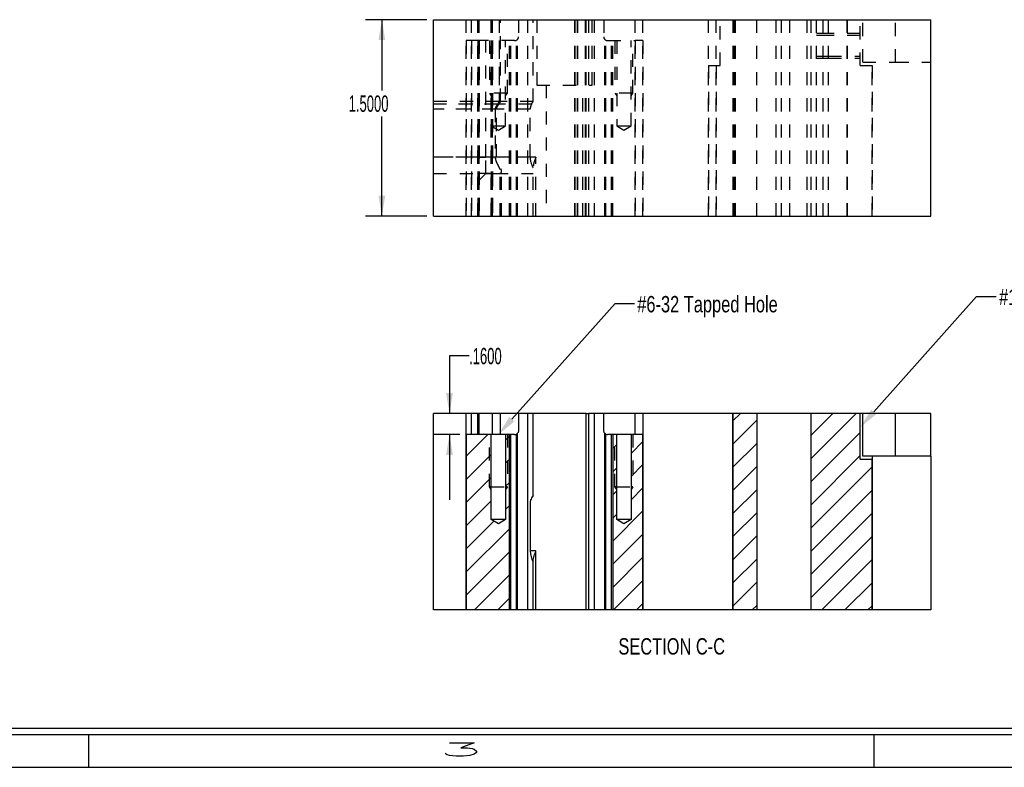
# Model space of a CAD drawing. Header units: inches. Extents: x 1802 to 2468, y -253 to -72.
# Tile 251 of 256: x 2122.42 to 2129.94, y -182.65 to -176.94. Entities that reach past the tile are written whole.
import ezdxf

# ---------------------------------------------------------------- set-up
doc = ezdxf.new("R2010")
doc.units = ezdxf.units.IN
doc.header["$LTSCALE"] = 0.5
doc.header["$MEASUREMENT"] = 0
doc.linetypes.add('HIDDEN', pattern=[0.225, 0.15, -0.075])
for name, color, linetype in [('SID-M-D', 42, 'Continuous'), ('SID-M-F', 202, 'Continuous'), ('SID-M-H', 4, 'HIDDEN'), ('SID-M-S', 105, 'Continuous')]:
    doc.layers.add(name, color=color, linetype=linetype)
doc.styles.add('R', font='ROMAND.SHX')
doc.styles.add('SLDTEXTSTYLE0', font='TXT', dxfattribs={"width": 0.595745})

# ---------------------------------------------------------------- blocks, each defined once
blk = doc.blocks.new('*U9')
at = {"layer": 'SID-M-S'}
for p, q in [((-34, -0.25), (0, -0.25)), ((-34, -0.3), (0, -0.3)), ((-17, -0.3), (-17, -0.55)), ((-11, -0.3), (-11, -0.55)), ((-34, -0.55), (0, -0.55))]:
    blk.add_line(p, q, dxfattribs=at)
at = {"layer": 'SID-M-D', "style": 'R', "width": 4}
blk.add_text('3', height=0.1, dxfattribs=at).set_placement((-14.3275, -0.4643))

msp = doc.modelspace()

# ---------------------------------------------------------------- linework, layer by layer
at = {"layer": 'SID-M-D'}
for p, q in [((2125.53298, -176.93791), (2125.06377, -176.93791)), ((2125.18877, -176.93791), (2125.18877, -177.47892)), ((2125.18877, -178.43791), (2125.18877, -177.67736)), ((2125.53298, -178.43791), (2125.06377, -178.43791)), ((2128.94664, -179.9335), (2129.73103, -179.05123)), ((2129.73103, -179.05123), (2129.88103, -179.05123)), ((2126.18252, -179.98866), (2126.96966, -179.10591)), ((2126.96966, -179.10591), (2127.11966, -179.10591)), ((2125.85497, -179.50601), (2125.70497, -179.50601)), ((2125.70497, -179.50601), (2125.70497, -179.94509)), ((2125.78298, -180.10509), (2125.57997, -180.10509)), ((2125.70497, -180.10509), (2125.70497, -180.60509))]:
    msp.add_line(p, q, dxfattribs=at)
for points in [[(2125.18877, -176.93791), (2125.16277, -177.09391), (2125.21477, -177.09391)], [(2125.18877, -178.43791), (2125.21477, -178.28191), (2125.16277, -178.28191)], [(2125.70497, -179.94509), (2125.73097, -179.78909), (2125.67897, -179.78909)], [(2126.20192, -180.00596), (2126.07869, -180.10509), (2126.20192, -180.00596), (2126.16311, -179.97135)], [(2128.96607, -179.95078), (2128.84298, -180.05009), (2128.96607, -179.95078), (2128.92721, -179.91623)], [(2125.70497, -180.10509), (2125.67897, -180.26109), (2125.73097, -180.26109)]]:
    msp.add_solid(points, dxfattribs=at)
at = {"layer": 'SID-M-F', "linetype": 'Continuous'}
for p, q in [((2127.87048, -180.00169), (2127.92709, -179.94509)), ((2128.46749, -180.1118), (2128.63419, -179.94509)), ((2128.46749, -180.28857), (2128.81097, -179.94509)), ((2127.87048, -180.17847), (2128.05249, -179.99647)), ((2125.83298, -180.27143), (2125.99932, -180.10509)), ((2126.13369, -180.1475), (2126.16369, -180.1175)), ((2128.46749, -180.46535), (2128.84298, -180.08985)), ((2126.95227, -180.2128), (2126.98227, -180.1828)), ((2127.09227, -180.24957), (2127.18298, -180.15886)), ((2127.87048, -180.35525), (2128.05249, -180.17324)), ((2125.83298, -180.4482), (2126.02369, -180.2575)), ((2128.46749, -180.64213), (2128.84298, -180.26663)), ((2126.13369, -180.32427), (2126.16369, -180.29427)), ((2126.95227, -180.38957), (2126.98227, -180.35957)), ((2127.09227, -180.42635), (2127.18298, -180.33564)), ((2127.87048, -180.53202), (2128.05249, -180.35002)), ((2128.46749, -180.8189), (2128.93298, -180.35341)), ((2125.83298, -180.62498), (2126.02369, -180.43427)), ((2126.13369, -180.50105), (2126.16369, -180.47105)), ((2126.95227, -180.56635), (2126.98227, -180.53635)), ((2127.09227, -180.60313), (2127.18298, -180.51242)), ((2127.87048, -180.7088), (2128.05249, -180.5268)), ((2128.46749, -180.99568), (2128.93298, -180.53018)), ((2125.83298, -180.80176), (2126.02369, -180.61105)), ((2126.13369, -180.67783), (2126.16369, -180.64783)), ((2126.95227, -180.9199), (2127.18298, -180.68919)), ((2126.95227, -180.74313), (2126.98227, -180.71313)), ((2127.87048, -180.88558), (2128.05249, -180.70357)), ((2128.46749, -181.17246), (2128.93298, -180.70696)), ((2125.83298, -180.97853), (2126.04414, -180.76738)), ((2125.83298, -181.15531), (2126.16369, -180.8246)), ((2126.95227, -181.09668), (2127.18298, -180.86597)), ((2127.87048, -181.06235), (2128.05249, -180.88035)), ((2128.46749, -181.34923), (2128.93298, -180.88374)), ((2125.83298, -181.33209), (2126.16369, -181.00138)), ((2126.95227, -181.27346), (2127.18298, -181.04275)), ((2127.87048, -181.23913), (2128.05249, -181.05713)), ((2128.54841, -181.44509), (2128.93298, -181.06052)), ((2125.89676, -181.44509), (2126.16369, -181.17816)), ((2126.95742, -181.44509), (2127.18298, -181.21952)), ((2127.87048, -181.41591), (2128.05249, -181.2339)), ((2128.72519, -181.44509), (2128.93298, -181.23729)), ((2126.07353, -181.44509), (2126.16369, -181.35493)), ((2127.13419, -181.44509), (2127.18298, -181.3963)), ((2128.01808, -181.44509), (2128.05249, -181.41068)), ((2128.90196, -181.44509), (2128.93298, -181.41407))]:
    msp.add_line(p, q, dxfattribs=at)
at = {"layer": 'SID-M-H'}
for p, q in [((2125.83298, -178.43791), (2125.83298, -176.93791)), ((2125.87298, -178.43791), (2125.87298, -176.93791)), ((2125.87298, -178.43791), (2125.87298, -176.93791)), ((2125.87298, -178.43791), (2125.87298, -176.93791)), ((2125.87298, -178.43791), (2125.87298, -176.93791)), ((2125.92298, -178.43791), (2125.92298, -176.93791)), ((2125.92298, -178.43791), (2125.92298, -176.93791)), ((2125.92298, -178.43791), (2125.92298, -176.93791)), ((2125.92298, -178.43791), (2125.92298, -176.93791)), ((2125.93164, -178.43791), (2125.93164, -176.93791)), ((2125.93298, -178.43791), (2125.93298, -176.93791)), ((2126.02298, -178.43791), (2126.02298, -176.93791)), ((2126.02298, -178.43791), (2126.02298, -176.93791)), ((2126.03298, -178.43791), (2126.03298, -176.93791)), ((2126.03298, -178.43791), (2126.03298, -176.93791)), ((2126.08524, -176.93791), (2126.08524, -177.56291)), ((2126.09524, -177.56291), (2126.09524, -176.93791)), ((2126.23298, -176.93791), (2126.23298, -177.06791)), ((2126.30322, -178.43791), (2126.30322, -176.93791)), ((2126.30322, -178.43791), (2126.30322, -176.93791)), ((2126.34548, -177.56291), (2126.34548, -176.93791)), ((2126.37198, -176.93791), (2126.37198, -177.43791)), ((2126.66298, -178.43791), (2126.66298, -176.93791)), ((2126.66298, -178.43791), (2126.66298, -176.93791)), ((2126.66298, -178.43791), (2126.66298, -176.93791)), ((2126.66298, -178.43791), (2126.66298, -176.93791)), ((2126.66298, -176.93791), (2126.66298, -178.43791)), ((2126.66298, -176.93791), (2126.66298, -178.43791)), ((2126.68298, -178.43791), (2126.68298, -176.93791)), ((2126.68298, -176.93791), (2126.68298, -178.43791)), ((2126.74298, -178.43791), (2126.74298, -176.93791)), ((2126.74298, -178.43791), (2126.74298, -176.93791)), ((2126.74298, -178.43791), (2126.74298, -176.93791)), ((2126.74298, -178.43791), (2126.74298, -176.93791)), ((2126.74298, -176.93791), (2126.74298, -178.43791)), ((2126.74298, -176.93791), (2126.74298, -178.43791)), ((2126.75048, -178.43791), (2126.75048, -176.93791)), ((2126.75048, -178.43791), (2126.75048, -176.93791)), ((2126.77048, -178.43791), (2126.77048, -176.93791)), ((2126.79398, -177.43791), (2126.79398, -176.93791)), ((2126.81275, -178.43791), (2126.81275, -176.93791)), ((2126.81275, -178.43791), (2126.81275, -176.93791)), ((2126.88298, -176.93791), (2126.88298, -177.06791)), ((2127.12298, -178.43791), (2127.12298, -176.93791)), ((2127.12298, -178.43791), (2127.12298, -176.93791)), ((2127.12298, -178.43791), (2127.12298, -176.93791)), ((2127.12298, -178.43791), (2127.12298, -176.93791)), ((2127.18298, -178.43791), (2127.18298, -176.93791)), ((2127.68298, -178.43791), (2127.68298, -176.93791)), ((2127.74298, -178.43791), (2127.74298, -176.93791)), ((2127.74298, -178.43791), (2127.74298, -176.93791)), ((2127.77298, -177.28791), (2127.77298, -176.93791)), ((2127.87298, -178.43791), (2127.87298, -176.93791)), ((2127.87298, -178.43791), (2127.87298, -176.93791)), ((2127.87298, -176.93791), (2127.87298, -178.43791)), ((2127.87298, -176.93791), (2127.87298, -178.43791)), ((2127.88249, -178.43791), (2127.88249, -176.93791)), ((2127.89048, -178.43791), (2127.89048, -176.93791)), ((2127.89048, -178.43791), (2127.89048, -176.93791)), ((2128.05249, -178.43791), (2128.05249, -176.93791)), ((2128.05249, -178.43791), (2128.05249, -176.93791)), ((2128.05249, -178.43791), (2128.05249, -176.93791)), ((2128.05249, -178.43791), (2128.05249, -176.93791)), ((2128.20037, -178.43791), (2128.20037, -176.93791)), ((2128.24037, -178.43791), (2128.24037, -176.93791)), ((2128.24037, -178.43791), (2128.24037, -176.93791)), ((2128.30537, -178.43791), (2128.30537, -176.93791)), ((2128.30537, -178.43791), (2128.30537, -176.93791)), ((2128.43749, -178.43791), (2128.43749, -176.93791)), ((2128.43749, -178.43791), (2128.43749, -176.93791)), ((2128.46749, -178.43791), (2128.46749, -176.93791)), ((2128.46749, -178.43791), (2128.46749, -176.93791)), ((2128.50749, -178.43791), (2128.50749, -176.93791)), ((2128.56037, -178.43791), (2128.56037, -176.93791)), ((2128.56037, -178.43791), (2128.56037, -176.93791)), ((2128.56037, -178.43791), (2128.56037, -176.93791)), ((2128.56037, -178.43791), (2128.56037, -176.93791)), ((2128.60037, -178.43791), (2128.60037, -176.93791)), ((2128.74298, -178.43791), (2128.74298, -176.93791)), ((2128.74298, -178.43791), (2128.74298, -176.93791)), ((2128.74298, -178.43791), (2128.74298, -176.93791)), ((2128.74298, -178.43791), (2128.74298, -176.93791)), ((2128.74298, -176.93791), (2128.74298, -178.43791)), ((2128.74298, -176.93791), (2128.74298, -178.43791)), ((2128.74298, -176.93791), (2128.74298, -178.43791)), ((2128.74298, -176.93791), (2128.74298, -178.43791)), ((2128.84298, -177.28791), (2128.84298, -176.93791)), ((2128.86298, -177.26291), (2128.86298, -176.93791)), ((2129.11298, -177.26291), (2129.11298, -176.93791)), ((2129.11298, -177.26291), (2129.11298, -176.93791)), ((2128.60037, -177.04291), (2128.50749, -177.04291)), ((2128.84298, -177.04291), (2128.60037, -177.04291)), ((2125.83298, -177.09791), (2125.83298, -178.43791)), ((2125.87298, -177.09791), (2125.83298, -177.09791)), ((2125.87298, -177.09791), (2125.87298, -178.43791)), ((2125.92298, -177.09791), (2125.87298, -177.09791)), ((2125.87298, -177.09791), (2125.87298, -178.43791)), ((2125.92298, -178.43791), (2125.92298, -177.09791)), ((2125.93164, -177.09791), (2125.92298, -177.09791)), ((2125.92298, -177.09791), (2125.92298, -178.43791)), ((2125.93164, -178.43791), (2125.93164, -177.09791)), ((2125.93164, -177.09791), (2125.93298, -177.09791)), ((2125.93298, -177.09791), (2125.93298, -178.43791)), ((2126.20298, -177.09791), (2125.93298, -177.09791)), ((2125.98298, -177.98791), (2125.98298, -177.09791)), ((2126.00969, -177.09791), (2126.00969, -177.49791)), ((2126.02298, -177.09791), (2126.02298, -178.43791)), ((2126.02369, -177.09791), (2126.02369, -177.74791)), ((2126.03298, -177.09791), (2126.03298, -178.43791)), ((2126.08524, -177.09791), (2126.08524, -177.56291)), ((2126.09524, -177.56291), (2126.09524, -177.09791)), ((2126.13369, -177.74791), (2126.13369, -177.09791)), ((2126.14769, -177.49791), (2126.14769, -177.09791)), ((2126.16369, -178.43791), (2126.16369, -177.09791)), ((2126.17369, -178.43791), (2126.17369, -177.09791)), ((2126.17369, -178.43791), (2126.17369, -177.09791)), ((2126.21612, -178.43791), (2126.21612, -177.09488)), ((2126.21612, -178.43791), (2126.21612, -177.09488)), ((2126.22405, -178.43791), (2126.22405, -177.08927)), ((2126.22405, -178.43791), (2126.22405, -177.08927)), ((2126.89192, -178.43791), (2126.89192, -177.08927)), ((2126.89192, -178.43791), (2126.89192, -177.08927)), ((2126.89985, -178.43791), (2126.89985, -177.09488)), ((2126.89985, -178.43791), (2126.89985, -177.09488)), ((2126.91298, -177.09791), (2127.12298, -177.09791)), ((2126.94227, -178.43791), (2126.94227, -177.09791)), ((2126.94227, -178.43791), (2126.94227, -177.09791)), ((2126.95227, -178.43791), (2126.95227, -177.09791)), ((2126.96827, -177.09791), (2126.96827, -177.49791)), ((2126.98227, -177.09791), (2126.98227, -177.74791)), ((2127.09227, -177.74791), (2127.09227, -177.09791)), ((2127.10627, -177.49791), (2127.10627, -177.09791)), ((2127.12298, -177.09791), (2127.12298, -178.43791)), ((2127.18298, -177.09791), (2127.12298, -177.09791)), ((2127.12298, -177.09791), (2127.12298, -178.43791)), ((2127.18298, -177.09791), (2127.18298, -178.43791)), ((2128.60037, -177.05841), (2128.50749, -177.05841)), ((2128.84298, -177.05841), (2128.60037, -177.05841)), ((2128.50749, -177.21741), (2128.60037, -177.21741)), ((2128.50749, -177.23291), (2128.60037, -177.23291)), ((2128.60037, -177.21741), (2128.84298, -177.21741)), ((2128.60037, -177.23291), (2128.84298, -177.23291)), ((2128.86298, -177.26291), (2129.11298, -177.26291)), ((2128.93298, -178.43791), (2128.93298, -177.26291)), ((2129.11298, -177.26291), (2129.38298, -177.26291)), ((2127.68298, -177.28791), (2127.68298, -178.43791)), ((2127.68298, -177.28791), (2127.74298, -177.28791)), ((2127.74298, -177.28791), (2127.74298, -178.43791)), ((2127.74298, -177.28791), (2127.74298, -178.43791)), ((2127.74298, -177.28791), (2127.77298, -177.28791)), ((2128.84298, -177.28791), (2128.93298, -177.28791)), ((2128.93298, -177.28791), (2128.93298, -178.43791)), ((2126.00969, -177.49791), (2126.02369, -177.51891)), ((2126.13369, -177.51891), (2126.14769, -177.49791)), ((2126.14769, -177.49791), (2126.14353, -177.49791)), ((2126.37198, -177.43791), (2126.79398, -177.43791)), ((2126.44248, -177.43791), (2126.44248, -178.43791)), ((2126.72348, -178.43791), (2126.72348, -177.43791)), ((2126.96827, -177.49791), (2126.98227, -177.51891)), ((2127.09227, -177.51891), (2127.10627, -177.49791)), ((2127.10627, -177.49791), (2127.10211, -177.49791)), ((2126.08524, -177.56291), (2125.58298, -177.56291)), ((2126.34548, -177.56291), (2126.08524, -177.56291)), ((2126.33273, -177.58253), (2126.34548, -177.56291)), ((2126.07349, -177.58253), (2125.58298, -177.58253)), ((2126.08349, -177.58253), (2125.58298, -177.58253)), ((2126.07349, -177.58253), (2125.58298, -177.58253)), ((2126.08349, -177.58253), (2125.58298, -177.58253)), ((2126.05451, -177.6211), (2125.58298, -177.6211)), ((2126.06451, -177.6211), (2125.58298, -177.6211)), ((2126.05451, -177.6211), (2125.58298, -177.6211)), ((2126.06451, -177.6211), (2125.58298, -177.6211)), ((2126.05451, -177.6211), (2126.05451, -177.98791)), ((2126.05451, -177.6211), (2126.05451, -177.98791)), ((2126.32185, -177.6211), (2126.05451, -177.6211)), ((2126.06451, -177.98791), (2126.06451, -177.6211)), ((2126.06451, -177.98791), (2126.06451, -177.6211)), ((2126.32185, -177.6211), (2126.06451, -177.6211)), ((2126.33273, -177.58253), (2126.07349, -177.58253)), ((2126.33273, -177.58253), (2126.08349, -177.58253)), ((2126.32185, -177.98791), (2126.32185, -177.6211)), ((2126.02369, -177.74791), (2126.13369, -177.74791)), ((2126.02369, -177.74791), (2126.07869, -177.78096)), ((2126.07869, -177.78096), (2126.13369, -177.74791)), ((2126.98227, -177.74791), (2127.09227, -177.74791)), ((2126.98227, -177.74791), (2127.03727, -177.78096)), ((2127.03727, -177.78096), (2127.09227, -177.74791)), ((2125.93298, -177.98791), (2125.58298, -177.98791)), ((2126.05451, -177.98791), (2125.58298, -177.98791)), ((2126.06451, -177.98791), (2125.58298, -177.98791)), ((2125.93298, -177.98791), (2125.58298, -177.98791)), ((2125.93298, -177.98791), (2125.58298, -177.98791)), ((2126.05451, -177.98791), (2125.58298, -177.98791)), ((2125.93298, -177.98791), (2125.58298, -177.98791)), ((2126.06451, -177.98791), (2125.58298, -177.98791)), ((2125.93298, -177.98791), (2125.98298, -177.98791)), ((2125.98298, -177.98791), (2125.93298, -177.98791)), ((2126.36548, -177.98791), (2125.98298, -177.98791)), ((2125.98298, -178.11269), (2125.98298, -177.98791)), ((2126.36548, -177.98791), (2125.98298, -177.98791)), ((2126.32185, -177.98791), (2126.05451, -177.98791)), ((2126.32185, -177.98791), (2126.06451, -177.98791)), ((2126.36548, -178.43791), (2126.36548, -177.98791)), ((2126.36548, -178.43791), (2126.36548, -177.98791)), ((2126.09298, -178.43791), (2126.09298, -178.09547)), ((2126.09298, -178.43791), (2126.09298, -178.09579)), ((2126.10298, -178.43791), (2126.10298, -178.09602)), ((2126.10298, -178.43791), (2126.10298, -178.09602)), ((2126.34548, -178.43791), (2126.34548, -178.05573)), ((2125.58298, -178.11291), (2126.05263, -178.11291)), ((2126.02298, -178.11269), (2125.93298, -178.11269)), ((2125.93298, -178.16275), (2125.98298, -178.11269)), ((2126.02298, -178.11269), (2125.98298, -178.11269)), ((2126.02298, -178.43791), (2126.02298, -178.11269)), ((2126.02298, -178.11269), (2126.03298, -178.11269)), ((2126.02298, -178.43791), (2126.02298, -178.11269)), ((2126.02298, -178.11269), (2126.02298, -178.43791)), ((2126.02298, -178.11269), (2126.03298, -178.11269)), ((2126.03298, -178.43791), (2126.03298, -178.11269)), ((2126.03298, -178.43791), (2126.03298, -178.11269)), ((2126.03298, -178.11269), (2126.03298, -178.43791)), ((2126.05263, -178.11291), (2126.05421, -178.11291)), ((2126.05421, -178.11291), (2126.34548, -178.11291)), ((2126.00969, -180.50509), (2126.00969, -180.10509)), ((2126.14769, -180.10509), (2126.14769, -180.50509)), ((2126.96827, -180.50509), (2126.96827, -180.10509)), ((2127.10627, -180.10509), (2127.10627, -180.50509)), ((2126.02369, -180.52609), (2126.00969, -180.50509)), ((2126.02369, -180.50509), (2126.00969, -180.50509)), ((2126.14769, -180.50509), (2126.13369, -180.52609)), ((2126.14769, -180.50509), (2126.13369, -180.50509)), ((2126.98227, -180.52609), (2126.96827, -180.50509)), ((2126.98227, -180.50509), (2126.96827, -180.50509)), ((2127.10627, -180.50509), (2127.09227, -180.52609)), ((2127.10627, -180.50509), (2127.09227, -180.50509))]:
    msp.add_line(p, q, dxfattribs=at)
for centre, start, end in [((2126.20298, -177.06791), 270, 0), ((2126.91298, -177.06791), 180, 270)]:
    msp.add_arc(centre, 0.03, start, end, dxfattribs=at)
for centre, major_axis, ratio, start_param, end_param in [((2126.02298, -177.52478), (0, 0.08342), 0.8390996, 3.9476845, 4.2376089), ((2126.02298, -177.52478), (0, 0.08342), 0.8390996, 3.9476845, 4.2376089), ((2126.03298, -177.52478), (0, 0.08342), 0.8390996, 3.9476845, 4.2376089), ((2126.03298, -177.52478), (0, 0.08342), 0.8390996, 3.9476845, 4.2376089), ((2126.36834, -177.6211), (0, 0.06), 0.7747034, 0.8726646, 1.5707963), ((2126.41869, -177.98791), (0, 0.125), 0.7747034, 1.5707963, 2.2844122)]:
    msp.add_ellipse(centre, major_axis=major_axis, ratio=ratio, start_param=start_param, end_param=end_param, dxfattribs=at)
for points, knots in [([(2126.14352, -177.49791), (2126.13155, -177.49791), (2126.11319, -177.49791), (2126.09067, -177.49791), (2126.06671, -177.49791), (2126.04419, -177.49791), (2126.02583, -177.49791), (2126.01385, -177.49791), (2126.00969, -177.49791), (2126.01051, -177.49791), (2126.00969, -177.49791)], [0, 0, 0, 0, 0.12498233, 0.24998485, 0.37498738, 0.4999899, 0.62499243, 0.74999495, 0.87499748, 1, 1, 1, 1]), ([(2127.1021, -177.49791), (2127.09013, -177.49791), (2127.07177, -177.49791), (2127.04926, -177.49791), (2127.02529, -177.49791), (2127.00277, -177.49791), (2126.98442, -177.49791), (2126.97244, -177.49791), (2126.96827, -177.49791), (2126.96909, -177.49791), (2126.96827, -177.49791)], [0, 0, 0, 0, 0.1249628, 0.2499681, 0.3749734, 0.4999787, 0.624984, 0.7499894, 0.8749947, 1, 1, 1, 1]), ([(2126.07349, -177.58253), (2126.0694, -177.58762), (2126.06517, -177.59316), (2126.05956, -177.60273), (2126.05786, -177.60611), (2126.0553, -177.61333), (2126.05451, -177.61717), (2126.05451, -177.6211)], [0, 0, 0, 0, 0.5, 0.5, 0.75, 0.75, 1, 1, 1, 1]), ([(2126.07349, -177.58253), (2126.07071, -177.5861), (2126.06513, -177.59323), (2126.0581, -177.60479), (2126.05479, -177.6146), (2126.05457, -177.61966), (2126.05451, -177.6211)], [0, 0, 0, 0, 0.3367751, 0.6740995, 0.9071018, 1, 1, 1, 1]), ([(2126.06451, -177.6211), (2126.06451, -177.61716), (2126.06529, -177.61337), (2126.06785, -177.60612), (2126.06954, -177.60278), (2126.07511, -177.59325), (2126.0794, -177.58762), (2126.08349, -177.58253)], [0, 0, 0, 0, 0.25, 0.25, 0.5, 0.5, 1, 1, 1, 1]), ([(2126.06451, -177.6211), (2126.06493, -177.61745), (2126.06599, -177.60844), (2126.07378, -177.59515), (2126.08006, -177.58699), (2126.08349, -177.58253)], [0, 0, 0, 0, 0.2356388, 0.5817235, 1, 1, 1, 1]), ([(2126.05451, -177.98791), (2126.05451, -177.9932), (2126.05518, -177.99833), (2126.05748, -178.00835), (2126.05911, -178.01328), (2126.06459, -178.02751), (2126.06894, -178.03631), (2126.07737, -178.05327), (2126.08145, -178.06132), (2126.08647, -178.07246), (2126.08797, -178.07603), (2126.0905, -178.08291), (2126.09151, -178.08621), (2126.09346, -178.0953), (2126.09329, -178.10044), (2126.08986, -178.10601), (2126.08816, -178.10757), (2126.08371, -178.10998), (2126.08098, -178.11085), (2126.07448, -178.1121), (2126.07076, -178.11246), (2126.06261, -178.11287), (2126.0581, -178.11292), (2126.044, -178.11289), (2126.03355, -178.11269), (2126.02298, -178.11269)], [0, 0, 0, 0, 0.0625, 0.0625, 0.125, 0.125, 0.25, 0.25, 0.375, 0.375, 0.4375, 0.4375, 0.5, 0.5, 0.625, 0.625, 0.6875, 0.6875, 0.75, 0.75, 0.8125, 0.8125, 0.875, 0.875, 1, 1, 1, 1]), ([(2126.05451, -177.98791), (2126.05517, -177.9944), (2126.05704, -178.01267), (2126.07112, -178.04064), (2126.08516, -178.06832), (2126.09316, -178.08938), (2126.09335, -178.10279), (2126.08608, -178.11002), (2126.07212, -178.11273), (2126.05363, -178.11302), (2126.03628, -178.11271), (2126.02581, -178.11269), (2126.02298, -178.11269)], [0, 0, 0, 0, 0.0780185, 0.2198007, 0.3809292, 0.502044, 0.6004658, 0.6994177, 0.7867027, 0.8738957, 0.9660169, 1, 1, 1, 1]), ([(2126.03298, -178.11269), (2126.03826, -178.11269), (2126.04343, -178.11273), (2126.05358, -178.11283), (2126.0586, -178.1129), (2126.07268, -178.11293), (2126.08109, -178.11273), (2126.09079, -178.1109), (2126.0936, -178.11002), (2126.09806, -178.10764), (2126.09976, -178.10613), (2126.10212, -178.10238), (2126.10275, -178.10019), (2126.10311, -178.0952), (2126.10282, -178.09238), (2126.10092, -178.08334), (2126.09821, -178.07632), (2126.09148, -178.06137), (2126.08741, -178.05334), (2126.07896, -178.03635), (2126.0746, -178.02754), (2126.06912, -178.0133), (2126.06749, -178.00836), (2126.06519, -177.99833), (2126.06451, -177.9932), (2126.06451, -177.98791)], [0, 0, 0, 0, 0.0625, 0.0625, 0.125, 0.125, 0.25, 0.25, 0.3125, 0.3125, 0.375, 0.375, 0.4375, 0.4375, 0.5, 0.5, 0.625, 0.625, 0.75, 0.75, 0.875, 0.875, 0.9375, 0.9375, 1, 1, 1, 1]), ([(2126.03298, -178.11269), (2126.04085, -178.11275), (2126.05658, -178.11286), (2126.07747, -178.11303), (2126.09303, -178.11108), (2126.10167, -178.10541), (2126.10402, -178.09487), (2126.09899, -178.07663), (2126.08546, -178.04911), (2126.07023, -178.01973), (2126.06467, -177.99771), (2126.06453, -177.98904), (2126.06451, -177.98791)], [0, 0, 0, 0, 0.0942578, 0.1885281, 0.2819867, 0.3706348, 0.4566366, 0.571266, 0.7302307, 0.8957107, 0.9863899, 1, 1, 1, 1]), ([(2126.36548, -177.98791), (2126.36543, -177.98805), (2126.36436, -177.99072), (2126.35834, -178.00588), (2126.3487, -178.02913), (2126.34638, -178.04831), (2126.34548, -178.05573)], [0, 0, 0, 0, 0.0059495, 0.1157578, 0.657808, 1, 1, 1, 1]), ([(2126.02368, -180.50509), (2126.02701, -180.50509), (2126.03656, -180.50509), (2126.05119, -180.50509), (2126.06914, -180.50509), (2126.08824, -180.50509), (2126.10619, -180.50509), (2126.12082, -180.50509), (2126.13038, -180.50509), (2126.13369, -180.50509), (2126.13304, -180.50509), (2126.13369, -180.50509)], [0, 0, 0, 0, 0.111126, 0.2222352, 0.3333445, 0.4444537, 0.555563, 0.6666722, 0.7777815, 0.8888907, 1, 1, 1, 1]), ([(2126.98227, -180.50509), (2126.98559, -180.50509), (2126.99514, -180.50509), (2127.00977, -180.50509), (2127.02772, -180.50509), (2127.04683, -180.50509), (2127.06477, -180.50509), (2127.07941, -180.50509), (2127.08896, -180.50509), (2127.09227, -180.50509), (2127.09162, -180.50509), (2127.09227, -180.50509)], [0, 0, 0, 0, 0.1111168, 0.2222272, 0.3333376, 0.444448, 0.5555584, 0.6666688, 0.7777792, 0.8888896, 1, 1, 1, 1])]:
    msp.add_open_spline(points, degree=3, knots=knots, dxfattribs=at)
at = {"layer": 'SID-M-S'}
for p, q in [((2125.58298, -178.43791), (2125.58298, -176.93791)), ((2125.58298, -176.93791), (2129.38298, -176.93791)), ((2129.38298, -178.43791), (2129.38298, -176.93791)), ((2125.58298, -178.43791), (2129.38298, -178.43791)), ((2125.58298, -181.44509), (2125.58298, -179.94509)), ((2125.83298, -179.94509), (2125.58298, -179.94509)), ((2125.83298, -181.44509), (2125.83298, -179.94509)), ((2125.87298, -179.94509), (2125.83298, -179.94509)), ((2125.92298, -179.94509), (2125.87298, -179.94509)), ((2125.87298, -180.10509), (2125.87298, -179.94509)), ((2125.93164, -179.94509), (2125.92298, -179.94509)), ((2125.92298, -180.10509), (2125.92298, -179.94509)), ((2125.93164, -180.10509), (2125.93164, -179.94509)), ((2126.03298, -179.94509), (2125.93164, -179.94509)), ((2126.09524, -179.94509), (2126.03298, -179.94509)), ((2126.03298, -180.10509), (2126.03298, -179.94509)), ((2126.09524, -180.10509), (2126.09524, -179.94509)), ((2126.23298, -179.94509), (2126.09524, -179.94509)), ((2126.23298, -179.94509), (2126.23298, -180.07509)), ((2126.30322, -179.94509), (2126.23298, -179.94509)), ((2126.30322, -181.44509), (2126.30322, -179.94509)), ((2126.34548, -179.94509), (2126.30322, -179.94509)), ((2126.34548, -180.57009), (2126.34548, -179.94509)), ((2126.75048, -179.94509), (2126.34548, -179.94509)), ((2126.75048, -181.44509), (2126.75048, -179.94509)), ((2126.75048, -179.94509), (2126.77048, -179.94509)), ((2126.77048, -181.44509), (2126.77048, -179.94509)), ((2126.81275, -179.94509), (2126.77048, -179.94509)), ((2126.81275, -181.44509), (2126.81275, -179.94509)), ((2126.88298, -179.94509), (2126.81275, -179.94509)), ((2127.12298, -179.94509), (2126.88298, -179.94509)), ((2126.88298, -180.07509), (2126.88298, -179.94509)), ((2127.18298, -179.94509), (2127.12298, -179.94509)), ((2127.12298, -180.10509), (2127.12298, -179.94509)), ((2127.87048, -179.94509), (2127.18298, -179.94509)), ((2127.18298, -179.94509), (2127.18298, -181.44509)), ((2127.87048, -181.44509), (2127.87048, -179.94509)), ((2127.87048, -179.94509), (2127.87048, -181.44509)), ((2128.05249, -179.94509), (2127.87048, -179.94509)), ((2128.05249, -179.94509), (2128.05249, -181.44509)), ((2128.46749, -179.94509), (2128.05249, -179.94509)), ((2128.46749, -181.44509), (2128.46749, -179.94509)), ((2128.84298, -179.94509), (2128.46749, -179.94509)), ((2128.86298, -179.94509), (2128.84298, -179.94509)), ((2128.84298, -180.29509), (2128.84298, -179.94509)), ((2128.86298, -180.27009), (2128.86298, -179.94509)), ((2129.11298, -179.94509), (2128.86298, -179.94509)), ((2129.11298, -180.27009), (2129.11298, -179.94509)), ((2129.38298, -179.94509), (2129.11298, -179.94509)), ((2129.38298, -180.27009), (2129.38298, -179.94509)), ((2125.83298, -180.10509), (2125.83298, -181.44509)), ((2126.02369, -180.10509), (2125.83298, -180.10509)), ((2126.02369, -180.75509), (2126.02369, -180.10509)), ((2126.13369, -180.10509), (2126.02369, -180.10509)), ((2126.13369, -180.10509), (2126.13369, -180.75509)), ((2126.16369, -180.10509), (2126.13369, -180.10509)), ((2126.16369, -181.44509), (2126.16369, -180.10509)), ((2126.17369, -180.10509), (2126.16369, -180.10509)), ((2126.17369, -181.44509), (2126.17369, -180.10509)), ((2126.20298, -180.10509), (2126.17369, -180.10509)), ((2126.21612, -181.44509), (2126.21612, -180.10206)), ((2126.22405, -181.44509), (2126.22405, -180.09645)), ((2126.89192, -181.44509), (2126.89192, -180.09645)), ((2126.89985, -181.44509), (2126.89985, -180.10206)), ((2126.94227, -180.10509), (2126.91298, -180.10509)), ((2126.94227, -181.44509), (2126.94227, -180.10509)), ((2126.95227, -180.10509), (2126.94227, -180.10509)), ((2126.95227, -180.10509), (2126.95227, -181.44509)), ((2126.98227, -180.10509), (2126.95227, -180.10509)), ((2126.98227, -180.75509), (2126.98227, -180.10509)), ((2127.09227, -180.10509), (2126.98227, -180.10509)), ((2127.09227, -180.10509), (2127.09227, -180.75509)), ((2127.18298, -180.10509), (2127.09227, -180.10509)), ((2127.18298, -181.44509), (2127.18298, -180.10509)), ((2128.93298, -180.27009), (2128.86298, -180.27009)), ((2128.93298, -180.27009), (2128.93298, -181.44509)), ((2129.38298, -180.27009), (2128.93298, -180.27009)), ((2129.38298, -180.27009), (2129.38298, -181.44509)), ((2128.84298, -180.29509), (2128.93298, -180.29509)), ((2128.93298, -181.44509), (2128.93298, -180.29509)), ((2126.34548, -180.57009), (2126.33273, -180.58971)), ((2126.32185, -180.62828), (2126.32185, -180.99509)), ((2126.07869, -180.78814), (2126.02369, -180.75509)), ((2126.13369, -180.75509), (2126.02369, -180.75509)), ((2126.13369, -180.75509), (2126.07869, -180.78814)), ((2127.03727, -180.78814), (2126.98227, -180.75509)), ((2127.09227, -180.75509), (2126.98227, -180.75509)), ((2127.09227, -180.75509), (2127.03727, -180.78814)), ((2126.36548, -180.99509), (2126.32185, -180.99509)), ((2126.36548, -181.44509), (2126.36548, -180.99509)), ((2126.34548, -181.07691), (2126.34548, -181.06291)), ((2126.34548, -181.44509), (2126.34548, -181.07691)), ((2125.83298, -181.44509), (2125.58298, -181.44509)), ((2126.16369, -181.44509), (2125.83298, -181.44509)), ((2126.17369, -181.44509), (2126.16369, -181.44509)), ((2126.21612, -181.44509), (2126.17369, -181.44509)), ((2126.22405, -181.44509), (2126.21612, -181.44509)), ((2126.30322, -181.44509), (2126.22405, -181.44509)), ((2126.34548, -181.44509), (2126.30322, -181.44509)), ((2126.36548, -181.44509), (2126.34548, -181.44509)), ((2126.75048, -181.44509), (2126.36548, -181.44509)), ((2126.77048, -181.44509), (2126.75048, -181.44509)), ((2126.81275, -181.44509), (2126.77048, -181.44509)), ((2126.89192, -181.44509), (2126.81275, -181.44509)), ((2126.89985, -181.44509), (2126.89192, -181.44509)), ((2126.94227, -181.44509), (2126.89985, -181.44509)), ((2126.95227, -181.44509), (2126.94227, -181.44509)), ((2127.18298, -181.44509), (2126.95227, -181.44509)), ((2127.87048, -181.44509), (2127.18298, -181.44509)), ((2128.05249, -181.44509), (2127.87048, -181.44509)), ((2128.46749, -181.44509), (2128.05249, -181.44509)), ((2128.93298, -181.44509), (2128.46749, -181.44509)), ((2129.38298, -181.44509), (2128.93298, -181.44509))]:
    msp.add_line(p, q, dxfattribs=at)
for centre, start, end in [((2126.20298, -180.07509), 270, 295.970653), ((2126.91298, -180.07509), 244.027908, 270)]:
    msp.add_arc(centre, 0.03, start, end, dxfattribs=at)
for centre, major_axis, start_param, end_param in [((2126.36834, -180.62828), (0, 0.06), 0.8726646, 1.5707963), ((2126.41869, -180.99509), (0, 0.125), 1.5707963, 2.2844122)]:
    msp.add_ellipse(centre, major_axis=major_axis, ratio=0.7747034, start_param=start_param, end_param=end_param, dxfattribs=at)
for points, knots in [([(2126.22405, -180.09645), (2126.22304, -180.09738), (2126.2211, -180.09917), (2126.21806, -180.10109), (2126.21639, -180.10193), (2126.21612, -180.10206)], [0, 0, 0, 0, 0.4758624, 0.9161854, 1, 1, 1, 1]), ([(2126.23298, -180.07509), (2126.23277, -180.07778), (2126.23234, -180.08317), (2126.22915, -180.09032), (2126.22607, -180.0944), (2126.22435, -180.09614), (2126.22405, -180.09645)], [0, 0, 0, 0, 0.3103085, 0.6205041, 0.9325418, 1, 1, 1, 1]), ([(2126.89192, -180.09645), (2126.8904, -180.09476), (2126.88737, -180.09138), (2126.88372, -180.08374), (2126.88323, -180.07797), (2126.88298, -180.07509)], [0, 0, 0, 0, 0.3332873, 0.6676691, 1, 1, 1, 1]), ([(2126.89985, -180.10206), (2126.89859, -180.10138), (2126.89609, -180.10003), (2126.89352, -180.09797), (2126.89232, -180.09684), (2126.89192, -180.09645)], [0, 0, 0, 0, 0.3983843, 0.7951182, 1, 1, 1, 1]), ([(2126.34548, -181.06291), (2126.34638, -181.05549), (2126.3487, -181.03631), (2126.35834, -181.01306), (2126.36436, -180.9979), (2126.36543, -180.99523), (2126.36548, -180.99509)], [0, 0, 0, 0, 0.342192, 0.8842422, 0.9940505, 1, 1, 1, 1])]:
    msp.add_open_spline(points, degree=3, knots=knots, dxfattribs=at)

# ---------------------------------------------------------------- block references
at = {"layer": 'SID-M-D'}
msp.add_blockref('*U9', (2139.94756, -182.09685), dxfattribs=at)

# ---------------------------------------------------------------- texts
at = {"layer": 'SID-M-D', "style": 'SLDTEXTSTYLE0', "width": 0.75}
for s, p in [('#10-32 Tapped Hole', (2129.90364, -179.11767)), ('#6-32 Tapped Hole', (2127.13935, -179.17267)), ('SECTION C-C', (2126.99553, -181.78583))]:
    msp.add_text(s, height=0.125, dxfattribs=at).set_placement(p)
at = {"layer": 'SID-M-D', "char_height": 0.125, "attachment_point": 1, "style": 'SLDTEXTSTYLE0'}
for s, insert in [('1.5000', (2124.93478, -177.51623)), ('.1600', (2125.85497, -179.4441))]:
    msp.add_mtext(s, dxfattribs=dict(at, insert=insert))

doc.saveas('drawing.dxf')
